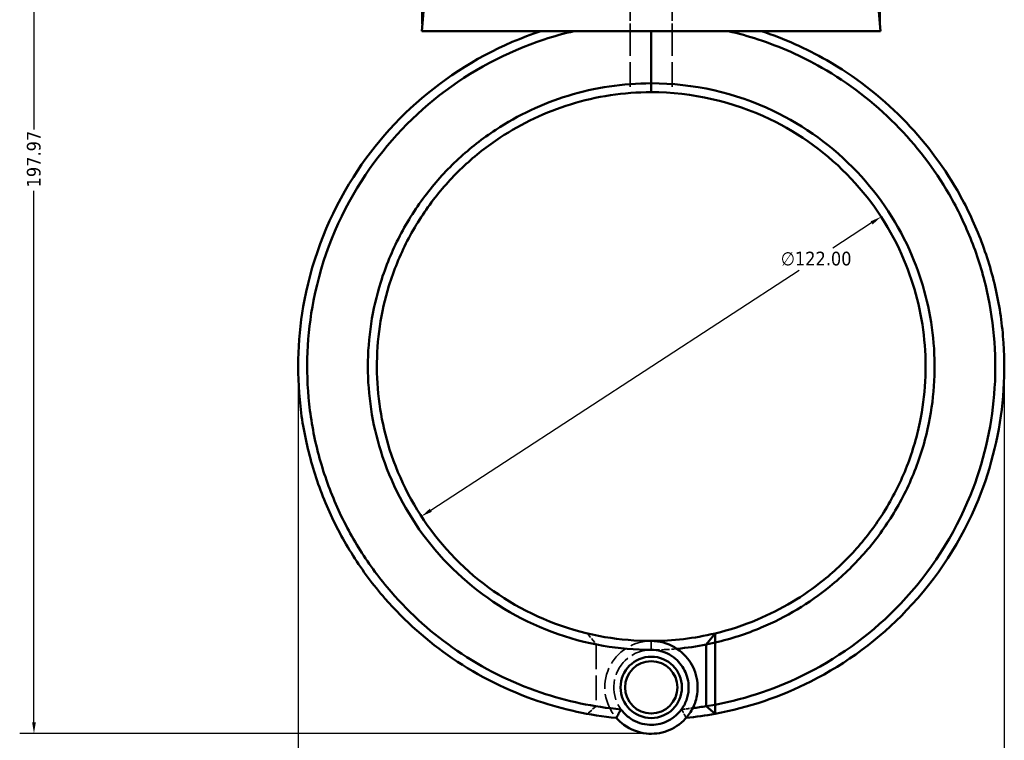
# Model space of a CAD drawing. Header units: millimetres. Extents: x 0 to 898, y 0 to 848.
# Tile 3 of 8: x 274 to 493, y 239 to 399. Entities that reach past the tile are written whole.
import ezdxf

# ---------------------------------------------------------------- set-up
doc = ezdxf.new("R2010")
doc.units = ezdxf.units.MM
doc.linetypes.add('DASHED', pattern=[0.2067, 0.1654, -0.0413])
for name, color, linetype, lineweight in [('Dimension (ANSI)', 7, 'Continuous', 25), ('Hidden (ANSI)', 7, 'DASHED', 35), ('Hidden Narrow (ANSI)', 7, 'DASHED', 25), ('Visible (ANSI)', 7, 'Continuous', 50), ('Visible Narrow (ANSI)', 7, 'Continuous', 35)]:
    doc.layers.add(name, color=color, linetype=linetype, lineweight=lineweight)
doc.styles.add('Note Text (ANSI)', font='tahoma.ttf')
doc.dimstyles.new('Default - mm (ANSI)', dxfattribs={"dimtxt": 3.048, "dimasz": 2.5, "dimexe": 3.175, "dimexo": 1.6002, "dimgap": 0.8, "dimtad": 0, "dimtoh": 1, "dimrnd": 1e-08, "dimzin": 4, "dimdsep": 46, "dimtxsty": 'Note Text (ANSI)', "dimcen": 0.09, "dimdle": 10, "dimclrd": 256, "dimclre": 256, "dimclrt": 256, "dimadec": 1, "dimazin": 1, "dimtfac": 1, "dimtofl": 0, "dimtmove": 0, "dimatfit": 3, "dimfxl": 1, "dimtolj": 1, "dimtzin": 4, "dimlwd": -1, "dimlwe": -1, "dimarcsym": 0})

# ---------------------------------------------------------------- blocks, each defined once
blk = doc.blocks.new('*D7')
at = {"layer": 'Defpoints', "color": 0, "transparency": 16777216}
for p in [(465.69, 355.5), (363.49, 288.88)]:
    blk.add_point(p, dxfattribs=at)
at = {"layer": 'Dimension (ANSI)', "transparency": 16777216}
for p, q in [((463.59, 354.14), (454.99, 348.53)), ((365.58, 290.25), (447.5, 343.65))]:
    blk.add_line(p, q, dxfattribs=at)
for points in [[(463.37, 354.49), (463.82, 353.79), (465.69, 355.5)], [(365.35, 290.6), (365.81, 289.9), (363.49, 288.88)]]:
    blk.add_solid(points, dxfattribs=at)
at = {"layer": 'Dimension (ANSI)', "transparency": 16777216, "insert": (443.4, 347.73), "char_height": 3.048, "attachment_point": 1, "style": 'Note Text (ANSI)'}
blk.add_mtext('\\A1;∅122.00', dxfattribs=at)
blk = doc.blocks.new('*D8')
at = {"layer": 'Defpoints', "color": 0, "transparency": 16777216}
for p in [(493.04, 325.05), (336.09, 322.19), (493.04, 186.19)]:
    blk.add_point(p, dxfattribs=at)
at = {"layer": 'Dimension (ANSI)', "transparency": 16777216}
for p, q in [((493.04, 323.45), (493.04, 183.02)), ((336.09, 320.59), (336.09, 183.02)), ((338.59, 186.19), (439.27, 186.19)), ((490.54, 186.19), (452.9, 186.19))]:
    blk.add_line(p, q, dxfattribs=at)
for points in [[(338.59, 186.61), (338.59, 185.78), (336.09, 186.19)], [(490.54, 186.61), (490.54, 185.78), (493.04, 186.19)]]:
    blk.add_solid(points, dxfattribs=at)
at = {"layer": 'Dimension (ANSI)', "transparency": 16777216, "insert": (440.07, 187.78), "char_height": 3.048, "attachment_point": 1, "style": 'Note Text (ANSI)'}
blk.add_mtext('\\A1;156.95', dxfattribs=at)
blk = doc.blocks.new('*D9')
at = {"layer": 'Defpoints', "color": 0, "transparency": 16777216}
for p in [(277.35, 438.55), (378.68, 438.55), (415.31, 240.58)]:
    blk.add_point(p, dxfattribs=at)
at = {"layer": 'Dimension (ANSI)', "transparency": 16777216}
for p, q in [((377.08, 438.55), (274.18, 438.55)), ((277.35, 436.05), (277.35, 374.93)), ((277.35, 243.08), (277.35, 361.23)), ((413.71, 240.58), (274.18, 240.58))]:
    blk.add_line(p, q, dxfattribs=at)
for points in [[(276.94, 436.05), (277.77, 436.05), (277.35, 438.55)], [(276.94, 243.08), (277.77, 243.08), (277.35, 240.58)]]:
    blk.add_solid(points, dxfattribs=at)
at = {"layer": 'Dimension (ANSI)', "transparency": 16777216, "insert": (275.77, 362.03), "char_height": 3.048, "attachment_point": 1, "rotation": 90, "style": 'Note Text (ANSI)'}
blk.add_mtext('\\A1;197.97', dxfattribs=at)
blk = doc.blocks.new('*D10')
at = {"layer": 'Defpoints', "color": 0, "transparency": 16777216}
for p in [(363.59, 490.77), (363.59, 396.77), (465.59, 396.77)]:
    blk.add_point(p, dxfattribs=at)
at = {"layer": 'Dimension (ANSI)', "transparency": 16777216}
for p, q in [((363.59, 398.37), (363.59, 493.94)), ((465.59, 398.37), (465.59, 493.94)), ((366.09, 490.77), (405.87, 490.77)), ((463.09, 490.77), (423.31, 490.77))]:
    blk.add_line(p, q, dxfattribs=at)
for points in [[(366.09, 491.18), (366.09, 490.35), (363.59, 490.77)], [(463.09, 491.18), (463.09, 490.35), (465.59, 490.77)]]:
    blk.add_solid(points, dxfattribs=at)
at = {"layer": 'Dimension (ANSI)', "transparency": 16777216, "insert": (406.67, 493.06), "char_height": 3.048, "attachment_point": 1, "style": 'Note Text (ANSI)'}
blk.add_mtext('\\A1;{\\fAIGDT|b0|i0;\\H3.0480;\\ln}\\fTahoma|b0|i0;\\H3.0480;102.00', dxfattribs=at)

msp = doc.modelspace()

# ---------------------------------------------------------------- linework, layer by layer
at = {"layer": 'Hidden (ANSI)', "ltscale": 15.208902}
for p, q in [((409.93, 404.753), (409.93, 396.768)), ((419.246, 404.753), (419.246, 396.768))]:
    msp.add_line(p, q, dxfattribs=at)
at = {"layer": 'Hidden (ANSI)', "ltscale": 33.268227}
for p, q in [((409.93, 396.768), (409.93, 383.015)), ((419.246, 396.768), (419.246, 383.015))]:
    msp.add_line(p, q, dxfattribs=at)
at = {"layer": 'Hidden (ANSI)', "ltscale": 7.018665}
msp.add_line((400.386, 262.87), (402.338, 260.436), dxfattribs=at)
at = {"layer": 'Hidden (ANSI)', "ltscale": 33.176773}
msp.add_line((402.338, 260.396), (402.338, 246.68), dxfattribs=at)
at = {"layer": 'Hidden (ANSI)', "ltscale": 6.186845}
msp.add_line((402.338, 246.655), (400.367, 244.992), dxfattribs=at)
at = {"layer": 'Hidden (ANSI)', "ltscale": 28.577179}
msp.add_arc((414.588, 250.873), 10.32, 90, 221.17853, dxfattribs=at)
at = {"layer": 'Hidden (ANSI)', "ltscale": 29.822294}
msp.add_arc((414.588, 322.193), 63, 258.78773, 270, dxfattribs=at)
at = {"layer": 'Hidden (ANSI)', "ltscale": 27.405903}
for start, end in [(90, 324.06428), (215.93572, 90)]:
    msp.add_arc((414.588, 250.873), 8.32, start, end, dxfattribs=at)
at = {"layer": 'Hidden (ANSI)', "ltscale": 10.933888}
msp.add_arc((414.588, 322.193), 63, 270, 275.22077, dxfattribs=at)
at = {"layer": 'Hidden (ANSI)', "ltscale": 10.58568}
msp.add_arc((414.588, 322.193), 76.5, 260.78552, 264.94805, dxfattribs=at)
at = {"layer": 'Hidden (ANSI)', "ltscale": 4.770516}
msp.add_arc((414.588, 322.193), 76.5, 275.05195, 276.92785, dxfattribs=at)
at = {"layer": 'Hidden (ANSI)', "ltscale": 0.107238}
msp.add_rational_spline([(402.338, 260.396), (402.338, 260.416), (402.338, 260.436)], [1.1441278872, 1.14412941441, 1.14413082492], degree=2, dxfattribs=at)
at = {"layer": 'Hidden (ANSI)', "ltscale": 0.068058}
msp.add_rational_spline([(402.338, 246.655), (402.338, 246.668), (402.338, 246.68)], [1.36319044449, 1.36338351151, 1.3635765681], degree=2, dxfattribs=at)
at = {"layer": 'Hidden (ANSI)', "ltscale": 5.624127}
for points in [[(406.821, 244.078), (407.149, 244.716), (407.494, 245.36), (407.852, 245.99)], [(421.325, 245.99), (421.682, 245.36), (422.027, 244.716), (422.356, 244.078)]]:
    msp.add_open_spline(points, degree=3, dxfattribs=at)
at = {"layer": 'Hidden Narrow (ANSI)', "ltscale": 0.039155}
msp.add_line((414.588, 259.194), (414.588, 259.209), dxfattribs=at)
at = {"layer": 'Visible (ANSI)'}
for p, q in [((364.383, 405.855), (363.588, 396.768)), ((464.793, 405.855), (465.588, 396.768)), ((363.588, 396.768), (465.588, 396.768)), ((414.588, 396.768), (414.588, 385.177)), ((414.588, 385.177), (414.588, 396.768)), ((414.588, 383.193), (414.588, 385.177)), ((414.588, 385.177), (414.588, 383.193)), ((426.838, 260.436), (428.79, 262.87)), ((428.838, 260.842), (426.838, 260.436)), ((428.838, 247.016), (428.838, 260.842)), ((426.838, 260.436), (426.838, 246.655)), ((426.838, 246.655), (428.838, 247.016)), ((428.809, 244.992), (426.838, 246.655))]:
    msp.add_line(p, q, dxfattribs=at)
for radius in [6.82, 5.82]:
    msp.add_circle((414.588, 250.873), radius, dxfattribs=at)
for radius, start, end in [(61, 270, 283.46353), (63, 275.22077, 281.21227), (76.5, 276.92785, 279.21448), (78.5, 275.67863, 280.43756)]:
    msp.add_arc((414.588, 322.193), radius, start, end, dxfattribs=at)
for points, knots in [([(390.076, 396.768), (381.444, 393.931), (373.312, 389.58), (359.172, 378.498), (353.124, 371.823), (343.064, 356.014), (339.361, 346.692), (336.005, 329.243), (335.696, 321.245), (336.584, 313.385), (337.028, 309.455), (337.769, 305.56), (339.828, 297.927), (341.147, 294.189), (344.33, 286.956), (346.195, 283.461), (350.428, 276.792), (352.796, 273.618), (359.796, 265.579), (364.854, 261.088), (376.283, 253.304), (382.714, 250.103), (395.079, 245.925), (400.916, 244.665), (406.821, 244.078)], [0.3165459, 0.3165459, 0.3165459, 0.3165459, 0.6627562, 0.6627562, 1.0013837, 1.0013837, 1.3776304, 1.3776304, 1.6800211, 1.6800211, 1.6800211, 1.8312165, 1.8312165, 1.9824119, 1.9824119, 2.1336072, 2.1336072, 2.2848026, 2.2848026, 2.5418348, 2.5418348, 2.8146659, 2.8146659, 3.042158, 3.042158, 3.042158, 3.042158]), ([(407.857, 245.974), (401.792, 246.51), (395.792, 247.773), (383.438, 251.962), (377.157, 255.1), (366.004, 262.726), (361.072, 267.125), (354.254, 274.993), (351.949, 278.099), (347.834, 284.622), (346.023, 288.04), (342.937, 295.109), (341.662, 298.76), (339.675, 306.214), (338.965, 310.016), (338.544, 313.851), (337.703, 321.519), (338.031, 329.314), (341.354, 346.304), (344.988, 355.37), (354.819, 370.726), (360.717, 377.202), (374.484, 387.948), (382.391, 392.161), (390.779, 394.909), (392.978, 395.63), (395.21, 396.25), (397.466, 396.768)], [-3.0534685, -3.0534685, -3.0534685, -3.0534685, -2.8146659, -2.8146659, -2.5418348, -2.5418348, -2.2848026, -2.2848026, -2.1336072, -2.1336072, -1.9824119, -1.9824119, -1.8312165, -1.8312165, -1.6800211, -1.6800211, -1.6800211, -1.3776304, -1.3776304, -1.0013837, -1.0013837, -0.6627562, -0.6627562, -0.3165459, -0.3165459, -0.3165459, -0.2257794, -0.2257794, -0.2257794, -0.2257794]), ([(428.809, 244.992), (436.202, 246.354), (443.397, 248.785), (458.018, 256.202), (465.247, 261.573), (478.17, 275.115), (483.61, 283.525), (490.291, 299.972), (492.152, 307.75), (492.813, 315.634), (493.144, 319.575), (493.176, 323.543), (492.642, 331.44), (492.076, 335.369), (490.357, 343.099), (489.204, 346.9), (486.338, 354.286), (484.624, 357.871), (479.293, 367.148), (475.179, 372.556), (465.455, 382.403), (459.777, 386.773), (449.013, 392.942), (444.141, 395.111), (439.1, 396.768)], [0.1827624, 0.1827624, 0.1827624, 0.1827624, 0.4709552, 0.4709552, 0.8111331, 0.8111331, 1.1879446, 1.1879446, 1.4903618, 1.4903618, 1.4903618, 1.6415704, 1.6415704, 1.792779, 1.792779, 1.9439876, 1.9439876, 2.0951962, 2.0951962, 2.3522509, 2.3522509, 2.6228741, 2.6228741, 2.8250468, 2.8250468, 2.8250468, 2.8250468]), ([(431.71, 396.768), (433.966, 396.25), (436.198, 395.63), (438.397, 394.909), (443.295, 393.305), (448.031, 391.203), (458.501, 385.226), (464.028, 380.99), (473.506, 371.436), (477.522, 366.186), (482.736, 357.172), (484.414, 353.687), (487.227, 346.504), (488.361, 342.805), (490.059, 335.28), (490.624, 331.453), (491.169, 323.757), (491.151, 319.889), (490.841, 316.044), (490.221, 308.354), (488.429, 300.76), (481.957, 284.688), (476.668, 276.46), (464.075, 263.202), (457.023, 257.94), (442.85, 250.723), (435.94, 248.363), (428.838, 247.016)], [-2.9158133, -2.9158133, -2.9158133, -2.9158133, -2.8250468, -2.8250468, -2.8250468, -2.6228741, -2.6228741, -2.3522509, -2.3522509, -2.0951962, -2.0951962, -1.9439876, -1.9439876, -1.792779, -1.792779, -1.6415704, -1.6415704, -1.4903618, -1.4903618, -1.4903618, -1.1879446, -1.1879446, -0.8111331, -0.8111331, -0.4709552, -0.4709552, -0.187408, -0.187408, -0.187408, -0.187408]), ([(414.588, 385.177), (408.336, 385.177), (402.085, 384.24), (390.419, 380.661), (384.979, 378.105), (377.078, 372.917), (374.313, 370.752), (369.18, 365.992), (366.812, 363.398), (362.408, 357.682), (360.402, 354.537), (356.974, 347.944), (355.553, 344.496), (352.555, 334.889), (351.588, 328.541), (351.588, 322.193), (351.588, 315.845), (352.555, 309.498), (356.659, 296.344), (360.141, 289.648), (369.403, 277.626), (375.272, 272.373), (388.633, 264.264), (396.147, 261.454), (407.44, 259.514), (411.014, 259.209), (414.588, 259.209)], [-3.1415927, -3.1415927, -3.1415927, -3.1415927, -2.8439683, -2.8439683, -2.5606027, -2.5606027, -2.393917, -2.393917, -2.2272314, -2.2272314, -2.0502382, -2.0502382, -1.873245, -1.873245, -1.5707963, -1.5707963, -1.5707963, -1.2683476, -1.2683476, -0.9143613, -0.9143613, -0.5454993, -0.5454993, -0.1701544, -0.1701544, 0, 0, 0, 0]), ([(414.588, 261.193), (411.143, 261.193), (407.698, 261.486), (396.81, 263.348), (389.562, 266.046), (376.655, 273.841), (370.974, 278.894), (361.988, 290.478), (358.598, 296.938), (354.577, 309.648), (353.614, 315.789), (353.589, 321.939), (353.563, 328.089), (354.474, 334.246), (357.345, 343.575), (358.71, 346.926), (362.013, 353.336), (363.95, 356.396), (368.207, 361.96), (370.499, 364.486), (375.471, 369.123), (378.152, 371.234), (385.817, 376.292), (391.1, 378.786), (402.435, 382.278), (408.511, 383.193), (414.588, 383.193)], [0, 0, 0, 0, 0.1701544, 0.1701544, 0.5454993, 0.5454993, 0.9143613, 0.9143613, 1.2683476, 1.2683476, 1.5707963, 1.5707963, 1.5707963, 1.873245, 1.873245, 2.0502382, 2.0502382, 2.2272314, 2.2272314, 2.393917, 2.393917, 2.5606027, 2.5606027, 2.8439683, 2.8439683, 3.1415927, 3.1415927, 3.1415927, 3.1415927]), ([(428.838, 260.842), (432.333, 261.653), (435.759, 262.764), (444.549, 266.469), (449.701, 269.562), (457.035, 275.52), (459.567, 277.954), (464.192, 283.207), (466.285, 286.026), (470.088, 292.157), (471.766, 295.489), (474.51, 302.395), (475.576, 305.97), (477.586, 315.827), (477.907, 322.236), (477.267, 328.548), (476.626, 334.86), (475.025, 341.074), (469.618, 353.743), (465.481, 360.054), (455.058, 371.079), (448.693, 375.712), (433.271, 383.065), (423.932, 385.177), (414.588, 385.177)], [-2.9134847, -2.9134847, -2.9134847, -2.9134847, -2.7426513, -2.7426513, -2.4593247, -2.4593247, -2.292662, -2.292662, -2.1259993, -2.1259993, -1.9489862, -1.9489862, -1.7719731, -1.7719731, -1.4696991, -1.4696991, -1.4696991, -1.167425, -1.167425, -0.8135082, -0.8135082, -0.4448551, -0.4448551, 0, 0, 0, 0]), ([(414.588, 383.193), (423.671, 383.193), (432.748, 381.131), (447.723, 373.959), (453.897, 369.441), (463.986, 358.703), (467.98, 352.562), (473.178, 340.25), (474.706, 334.218), (475.302, 328.098), (475.897, 321.978), (475.559, 315.772), (473.575, 306.239), (472.53, 302.785), (469.85, 296.115), (468.215, 292.901), (464.518, 286.988), (462.488, 284.271), (458.005, 279.212), (455.554, 276.87), (448.46, 271.138), (443.483, 268.165), (435.148, 264.667), (432, 263.638), (428.79, 262.87)], [0, 0, 0, 0, 0.4448551, 0.4448551, 0.8135082, 0.8135082, 1.167425, 1.167425, 1.4696991, 1.4696991, 1.4696991, 1.7719731, 1.7719731, 1.9489862, 1.9489862, 2.1259993, 2.1259993, 2.292662, 2.292662, 2.4593247, 2.4593247, 2.7426513, 2.7426513, 2.9056288, 2.9056288, 2.9056288, 2.9056288]), ([(428.838, 260.842), (428.83, 261.179), (428.822, 261.517), (428.806, 262.193), (428.798, 262.531), (428.79, 262.87)], [-0.30368989, -0.30368989, -0.30368989, -0.30368989, -0.15187863, -0.15187863, 0, 0, 0, 0]), ([(406.821, 244.078), (407.324, 243.503), (407.89, 242.986), (409.967, 241.47), (411.708, 240.801), (415.064, 240.445), (416.665, 240.642), (419.667, 241.744), (421.058, 242.669), (422.859, 244.618), (423.442, 245.473), (423.887, 246.398), (424.333, 247.324), (424.64, 248.32), (425.039, 250.979), (424.885, 252.686), (423.824, 255.733), (422.974, 257.088), (420.604, 259.444), (419.01, 260.367), (416.409, 261.072), (415.498, 261.193), (414.588, 261.193)], [-4.012579, -4.012579, -4.012579, -4.012579, -3.7869283, -3.7869283, -3.2499835, -3.2499835, -2.7810447, -2.7810447, -2.2984597, -2.2984597, -1.9968441, -1.9968441, -1.9968441, -1.6952284, -1.6952284, -1.2126434, -1.2126434, -0.7652449, -0.7652449, -0.2582264, -0.2582264, 0, 0, 0, 0]), ([(414.588, 259.209), (415.303, 259.209), (416.017, 259.117), (418.066, 258.575), (419.331, 257.866), (421.241, 256.031), (421.942, 254.966), (422.849, 252.543), (423.01, 251.17), (422.739, 249.003), (422.508, 248.186), (422.162, 247.422), (421.815, 246.659), (421.353, 245.948), (419.904, 244.322), (418.769, 243.543), (416.303, 242.613), (414.98, 242.445), (412.212, 242.746), (410.78, 243.313), (408.929, 244.706), (408.343, 245.303), (407.857, 245.974)], [0, 0, 0, 0, 0.2582264, 0.2582264, 0.7652449, 0.7652449, 1.2126434, 1.2126434, 1.6952284, 1.6952284, 1.9968441, 1.9968441, 1.9968441, 2.2984597, 2.2984597, 2.7810447, 2.7810447, 3.2499835, 3.2499835, 3.7869283, 3.7869283, 4.0850626, 4.0850626, 4.0850626, 4.0850626]), ([(407.857, 245.974), (407.679, 245.66), (407.506, 245.345), (407.166, 244.713), (406.998, 244.395), (406.834, 244.077)], [-0.27775388, -0.27775388, -0.27775388, -0.27775388, -0.13905133, -0.13905133, 0, 0, 0, 0]), ([(428.809, 244.992), (428.814, 245.329), (428.819, 245.667), (428.829, 246.341), (428.833, 246.679), (428.838, 247.016)], [-0.26701667, -0.26701667, -0.26701667, -0.26701667, -0.13352304, -0.13352304, 0, 0, 0, 0])]:
    msp.add_open_spline(points, degree=3, knots=knots, dxfattribs=at)
msp.add_open_spline([(406.834, 244.077), (406.829, 244.077), (406.825, 244.078), (406.821, 244.078)], degree=3, dxfattribs=at)
at = {"layer": 'Visible Narrow (ANSI)'}
msp.add_line((414.588, 259.309), (414.588, 261.094), dxfattribs=at)

# ---------------------------------------------------------------- dimensions: what is measured, and where the dimension line sits
at = {"layer": 'Dimension (ANSI)'}
dim = msp.add_linear_dim(base=(363.588, 490.768), p1=(465.588, 396.768), p2=(363.588, 396.768), angle=180, text='{\\fAIGDT|b0|i0;\\H3.0480;\\ln}\\fTahoma|b0|i0;\\H3.0480;<>', dimstyle='Default - mm (ANSI)', override={"dimgap": 0.8, "dimtoh": 0, "dimdec": 2, "dimtol": 0, "dimlim": 0, "dimtp": 0, "dimtm": 0, "dimtdec": 2, "dimatfit": 1}, dxfattribs=at)
dim.commit()
dim.dimension.update_dxf_attribs({"geometry": '*D10', "text_midpoint": (414.588, 490.768), "dimtype": 160})
for base, p1, p2, angle, picture, middle in [((277.352, 438.553), (415.311, 240.579), (378.683, 438.553), 90, '*D9', (277.352, 368.079)), ((493.036, 186.193), (336.088, 322.193), (493.036, 325.047), 180, '*D8', (446.088, 186.193))]:
    dim = msp.add_linear_dim(base=base, p1=p1, p2=p2, angle=angle, dimstyle='Default - mm (ANSI)', override={"dimgap": 0.8, "dimtoh": 0, "dimdec": 2, "dimtol": 0, "dimlim": 0, "dimtp": 0, "dimtm": 0, "dimtdec": 2, "dimatfit": 1}, dxfattribs=at)
    dim.commit()
    dim.dimension.update_dxf_attribs({"geometry": picture, "text_midpoint": middle, "dimtype": 160})
dim = msp.add_diameter_dim_2p(p1=(363.487, 288.881), p2=(465.689, 355.505), dimstyle='Default - mm (ANSI)', override={"dimgap": 0.8, "dimtih": 1, "dimdec": 2, "dimlfac": 1, "dimtol": 0, "dimlim": 0, "dimtp": 0, "dimtm": 0, "dimtdec": 2, "dimtofl": 1, "dimatfit": 2}, dxfattribs=at)
dim.commit()
dim.dimension.update_dxf_attribs({"geometry": '*D7', "text_midpoint": (451.244, 346.089), "dimtype": 163})

doc.saveas('drawing.dxf')
